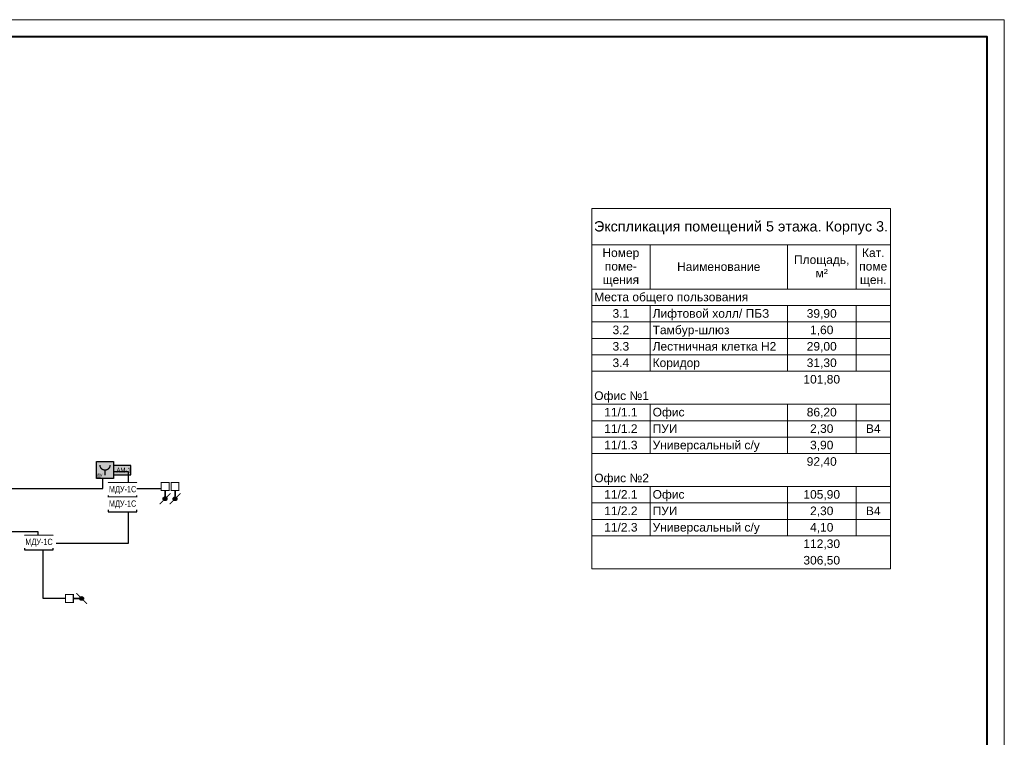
# Model space of a CAD drawing. Header units: millimetres. Extents: x -195178 to 1761886, y 140622 to 301105.
# Tile 28 of 127: x 146016 to 174691, y 245401 to 266305. Entities that reach past the tile are written whole.
import ezdxf
from ezdxf.enums import TextEntityAlignment as Align

# ---------------------------------------------------------------- set-up
doc = ezdxf.new("R2010")
doc.units = ezdxf.units.MM
doc.set_wipeout_variables(frame=1)
for name, color, linetype, lineweight in [('_АПС_Оборудование', 1, 'Continuous', 30), ('A-010-M_LINE-T', 7, 'Continuous', 18), ('RC-Извещатели_пожарные', 1, 'Continuous', 30), ('Z-000-P_SCHED', 7, 'Continuous', 20), ('ОС', 5, 'Continuous', 25), ('Рамка', 7, 'Continuous', 18), ('СС-011-ПОЖ-СИГНАЛИЗАЦИЯ', 1, 'Continuous', 30), ('УГО АПС и АПЗ$0$_АПС_Оборудование', 1, 'Continuous', 30)]:
    doc.layers.add(name, color=color, linetype=linetype, lineweight=lineweight)
for name, color, linetype in [('EI_HATCH_GALV', 7, 'Continuous'), ('АПС', 5, 'Continuous'), ('ССПС', 5, 'Continuous'), ('формат', 250, 'Continuous')]:
    doc.layers.add(name, color=color, linetype=linetype)
doc.styles.add('1111', font='ARIALN.TTF')
doc.styles.add('Arial', font='arial.ttf', dxfattribs={"width": 0.9, "height": 700})
doc.styles.add('Arial Narrow', font='ARIALN.TTF', dxfattribs={"width": 0.9, "height": 600})
doc.styles.add('Arial_4', font='arial.ttf', dxfattribs={"height": 3})
doc.styles.add('Arial_5', font='arial.ttf', dxfattribs={"height": 2.5})

# ---------------------------------------------------------------- blocks, each defined once
blk = doc.blocks.new('*U29')
at = {"color": 0, "lineweight": 0}
blk.add_lwpolyline([(-594, 0), (0, 0), (0, 420), (-594, 420)], close=True, dxfattribs=at)
at = {"lineweight": 40}
blk.add_lwpolyline([(-574, 5), (-5, 5), (-5, 415), (-574, 415)], close=True, dxfattribs=at)
at = {"style": 'Arial', "width": 0.9, "flags": 8}
blk.add_attdef('FORMAT', (-36.87, 1.26), '', height=2.8, dxfattribs=at)
blk = doc.blocks.new('озк_выт')
at = {"layer": 'УГО АПС и АПЗ$0$_АПС_Оборудование', "ltscale": 200}
h = blk.add_hatch(color=5, dxfattribs=at)
h.dxf.hatch_style = 1
h.paths.add_polyline_path([(468756, -41333, 1), (468645, -41333, 1)])
at = {"color": 5, "const_width": 29.5}
blk.add_lwpolyline([(468544, -41177), (468661, -41294)], dxfattribs=at)
at = {"layer": 'УГО АПС и АПЗ$0$_АПС_Оборудование', "color": 5, "lineweight": 35, "ltscale": 200}
blk.add_line((468631, -41333), (468458, -41334), dxfattribs=at)
at = {"layer": 'УГО АПС и АПЗ$0$_АПС_Оборудование', "color": 5, "const_width": 29.5}
blk.add_lwpolyline([(468227, -41449), (468458, -41449), (468458, -41218), (468227, -41218)], close=True, dxfattribs=at)
blk.add_lwpolyline([(468740, -41373), (468857, -41490)], dxfattribs=at)
at = {"layer": 'УГО АПС и АПЗ$0$_АПС_Оборудование', "color": 5}
blk.add_circle((468700, -41333), 55.4, dxfattribs=at)
blk = doc.blocks.new('_МДУ')
at = {"color": 1}
blk.add_wipeout([(-350, 175), (350, 175), (350, -175), (-350, -175)], dxfattribs=at)
at = {"layer": 'АПС', "color": 1, "lineweight": 30, "ltscale": 200}
blk.add_lwpolyline([(350, 175), (-350, 175), (-350, -175), (350, -175)], close=True, dxfattribs=at)
at = {"layer": 'АПС', "color": 0, "lineweight": 30, "ltscale": 200, "insert": (3, 0), "char_height": 150, "width": 668.29, "attachment_point": 5, "style": 'Arial Narrow', "bg_fill": 2}
blk.add_mtext('МДУ-1C', dxfattribs=at)
blk = doc.blocks.new('озк_пр')
at = {"layer": 'УГО АПС и АПЗ$0$_АПС_Оборудование', "ltscale": 200}
h = blk.add_hatch(color=1, dxfattribs=at)
h.dxf.hatch_style = 1
h.paths.add_polyline_path([(468761, -41723, 1), (468650, -41723, 1)])
at = {"color": 1, "const_width": 29.5}
blk.add_lwpolyline([(468549, -41567), (468666, -41684)], dxfattribs=at)
at = {"layer": 'УГО АПС и АПЗ$0$_АПС_Оборудование', "color": 1, "lineweight": 35, "ltscale": 200}
blk.add_line((468636, -41723), (468463, -41723), dxfattribs=at)
at = {"layer": 'УГО АПС и АПЗ$0$_АПС_Оборудование', "color": 1, "const_width": 29.5}
blk.add_lwpolyline([(468233, -41839), (468463, -41839), (468463, -41608), (468232, -41608)], close=True, dxfattribs=at)
blk.add_lwpolyline([(468745, -41762), (468862, -41880)], dxfattribs=at)
at = {"layer": 'УГО АПС и АПЗ$0$_АПС_Оборудование', "color": 1}
blk.add_circle((468706, -41723), 55.4, dxfattribs=at)
blk = doc.blocks.new('авфывыа')
at = {"lineweight": 40, "ltscale": 2, "true_color": 0xffffff}
h = blk.add_hatch(color=7, dxfattribs=at)
h.dxf.hatch_style = 1
h.paths.add_polyline_path([(287340, 199933), (287843, 199933), (287843, 200201), (287340, 200201)])
at = {"layer": 'ОС', "color": 1, "lineweight": 30}
blk.add_lwpolyline([(287843, 200201), (287340, 200201), (287340, 199933), (287843, 199933)], close=True, dxfattribs=at)
at = {"layer": 'ССПС', "color": 1, "lineweight": -2, "ltscale": 1000, "style": '1111', "width": 0.8}
blk.add_text('АМ-1', height=151, dxfattribs=at).set_placement((287425, 199988))
blk = doc.blocks.new('УДП')
at = {"color": 30}
blk.add_wipeout([(324223, -148669), (324222, -149169), (323722, -149169), (323723, -148669)], dxfattribs=at).dxf.layer = 'RC-Извещатели_пожарные'
blk.add_wipeout([(323722, -149169), (323723, -148669), (324223, -148669), (324222, -149169)], dxfattribs=at).dxf.layer = 'RC-Извещатели_пожарные'
at = {"layer": 'EI_HATCH_GALV', "lineweight": 30, "true_color": 0xffffff}
h = blk.add_hatch(color=7, dxfattribs=at)
h.dxf.hatch_style = 1
h.paths.add_polyline_path([(324223, -148669), (324222, -149169), (323722, -149169), (323723, -148669)])
at = {"layer": 'RC-Извещатели_пожарные', "color": 30, "ltscale": 30}
blk.add_lwpolyline([(324223, -148669), (324222, -149169), (323722, -149169), (323723, -148669)], close=True, dxfattribs=at)
at = {"layer": 'RC-Извещатели_пожарные', "color": 30, "ltscale": 30, "const_width": 37.5}
blk.add_lwpolyline([(323823, -148769, 1), (324123, -148769, 1)], format="xyb", dxfattribs=at)
blk.add_lwpolyline([(323972, -148919), (323972, -149069)], dxfattribs=at)
at = {"color": 30, "lineweight": 30, "style": 'Arial Narrow', "width": 0.9}
blk.add_text('ДУ', height=100, dxfattribs=at).set_placement((323814, -149078), align=Align.MIDDLE_CENTER)

msp = doc.modelspace()

# ---------------------------------------------------------------- linework, layer by layer
at = {"layer": 'A-010-M_LINE-T'}
for p, q in [((162674, 260804), (162674, 259745)), ((171374, 260804), (162674, 260804)), ((171374, 259745), (171374, 260804)), ((162674, 259745), (162674, 250312)), ((162674, 259745), (171374, 259745)), ((164374, 259745), (164374, 258458)), ((168374, 259745), (168374, 258458)), ((170374, 259745), (170374, 258458)), ((171374, 259745), (171374, 250312)), ((164374, 258458), (162674, 258458)), ((168374, 258458), (164374, 258458)), ((170374, 258458), (168374, 258458)), ((171374, 258458), (170374, 258458)), ((164374, 257979), (162674, 257979)), ((168374, 257979), (164374, 257979)), ((164374, 257979), (164374, 257499)), ((170374, 257979), (168374, 257979)), ((168374, 257979), (168374, 257499)), ((171374, 257979), (170374, 257979)), ((170374, 257979), (170374, 257499)), ((164374, 257499), (162674, 257499)), ((168374, 257499), (164374, 257499)), ((164374, 257499), (164374, 257020)), ((170374, 257499), (168374, 257499)), ((168374, 257499), (168374, 257020)), ((171374, 257499), (170374, 257499)), ((170374, 257499), (170374, 257020)), ((164374, 257020), (162674, 257020)), ((168374, 257020), (164374, 257020)), ((164374, 257020), (164374, 256541)), ((170374, 257020), (168374, 257020)), ((168374, 257020), (168374, 256541)), ((171374, 257020), (170374, 257020)), ((170374, 257020), (170374, 256541)), ((164374, 256541), (162674, 256541)), ((168374, 256541), (164374, 256541)), ((164374, 256541), (164374, 256062)), ((170374, 256541), (168374, 256541)), ((168374, 256541), (168374, 256062)), ((171374, 256541), (170374, 256541)), ((170374, 256541), (170374, 256062)), ((164374, 256062), (162674, 256062)), ((168374, 256062), (164374, 256062)), ((170374, 256062), (168374, 256062)), ((171374, 256062), (170374, 256062)), ((164374, 255103), (162674, 255103)), ((168374, 255103), (164374, 255103)), ((164374, 255103), (164374, 254624)), ((170374, 255103), (168374, 255103)), ((168374, 255103), (168374, 254624)), ((171374, 255103), (170374, 255103)), ((170374, 255103), (170374, 254624)), ((164374, 254624), (162674, 254624)), ((168374, 254624), (164374, 254624)), ((164374, 254624), (164374, 254145)), ((170374, 254624), (168374, 254624)), ((168374, 254624), (168374, 254145)), ((171374, 254624), (170374, 254624)), ((170374, 254624), (170374, 254145)), ((164374, 254145), (162674, 254145)), ((168374, 254145), (164374, 254145)), ((164374, 254145), (164374, 253666)), ((170374, 254145), (168374, 254145)), ((168374, 254145), (168374, 253666)), ((171374, 254145), (170374, 254145)), ((170374, 254145), (170374, 253666)), ((164374, 253666), (162674, 253666)), ((168374, 253666), (164374, 253666)), ((170374, 253666), (168374, 253666)), ((171374, 253666), (170374, 253666)), ((164374, 252708), (162674, 252708)), ((168374, 252708), (164374, 252708)), ((164374, 252708), (164374, 252228)), ((170374, 252708), (168374, 252708)), ((168374, 252708), (168374, 252228)), ((171374, 252708), (170374, 252708)), ((170374, 252708), (170374, 252228)), ((164374, 252228), (162674, 252228)), ((168374, 252228), (164374, 252228)), ((164374, 252228), (164374, 251749)), ((170374, 252228), (168374, 252228)), ((168374, 252228), (168374, 251749)), ((171374, 252228), (170374, 252228)), ((170374, 252228), (170374, 251749)), ((164374, 251749), (162674, 251749)), ((168374, 251749), (164374, 251749)), ((164374, 251749), (164374, 251270)), ((170374, 251749), (168374, 251749)), ((168374, 251749), (168374, 251270)), ((171374, 251749), (170374, 251749)), ((170374, 251749), (170374, 251270)), ((164374, 251270), (162674, 251270)), ((168374, 251270), (164374, 251270)), ((170374, 251270), (168374, 251270)), ((171374, 251270), (170374, 251270)), ((171374, 250312), (162674, 250312))]:
    msp.add_line(p, q, dxfattribs=at)
at = {"layer": 'Рамка'}
msp.add_lwpolyline([(117291, 224805), (174191, 224805), (174191, 265805), (117291, 265805)], close=True, dxfattribs=at)
at = {"layer": 'СС-011-ПОЖ-СИГНАЛИЗАЦИЯ', "color": 1, "lineweight": 30}
msp.add_lwpolyline([(144807, 252650), (148436, 252650), (148436, 253143), (149172, 253143), (149172, 251046), (146551, 251046), (146551, 251387), (137621, 251387)], dxfattribs=at)

# ---------------------------------------------------------------- block references
at = {"color": 6}
msp.add_blockref('авфывыа', (-138590, 53118), dxfattribs=at)
at = {"layer": 'СС-011-ПОЖ-СИГНАЛИЗАЦИЯ', "lineweight": 30, "rotation": 270}
for name, p in [('озк_выт', (191583, 721051)), ('озк_пр', (192263, 721056))]:
    msp.add_blockref(name, p, dxfattribs=at)
at = {"layer": 'СС-011-ПОЖ-СИГНАЛИЗАЦИЯ', "lineweight": 30}
msp.add_blockref('озк_выт', (-320880, 290780), dxfattribs=at)
at = {"layer": 'формат', "xscale": 100, "yscale": 100, "zscale": 100}
msp.add_blockref('*U29', (174691, 224305), dxfattribs=at)

# ---------------------------------------------------------------- texts
at = {"layer": 'Z-000-P_SCHED', "line_spacing_factor": 0.941778}
for s, insert, char_height, width, attachment_point, style in [('Экспликация помещений 5 этажа. Корпус 3.', (167024, 260435), 300, 10224.68, 2, 'Arial_4'), ('Номер\\Pпоме-\\Pщения', (163524, 259640), 250, 1285.52, 2, 'Arial_5'), ('Кат.\\Pпоме\\Pщен.', (170874, 259640), 250, 979.44, 2, 'Arial_5'), ('Наименование', (166374, 259236), 250, 2895.47, 2, 'Arial_5'), ('Площадь,\\Pм\\fArial|b0|i0|c238|p34|;²', (169374, 259438), 250, 1925.21, 2, 'Arial_5'), ('Места общего пользования', (162749, 258352), 250, 5356.32, 1, 'Arial_5'), ('3.1', (163524, 257873), 250, 581.54, 2, 'Arial_5'), ('Лифтовой холл/ ПБЗ', (164449, 257873), 250, 4052.44, 1, 'Arial_5'), ('39,90', (169374, 257873), 250, 1046.78, 2, 'Arial_5'), ('3.2', (163524, 257394), 250, 581.54, 2, 'Arial_5'), ('Тамбур-шлюз', (164449, 257394), 250, 2659.79, 1, 'Arial_5'), ('1,60', (169374, 257394), 250, 814.16, 2, 'Arial_5'), ('3.3', (163524, 256915), 250, 581.54, 2, 'Arial_5'), ('Лестничная клетка Н2', (164449, 256915), 250, 4300.36, 1, 'Arial_5'), ('29,00', (169374, 256915), 250, 1046.78, 2, 'Arial_5'), ('3.4', (163524, 256436), 250, 581.54, 2, 'Arial_5'), ('Коридор', (164449, 256436), 250, 1646.69, 1, 'Arial_5'), ('31,30', (169374, 256436), 250, 1046.78, 2, 'Arial_5'), ('101,80', (169374, 255956), 250, 1279.39, 2, 'Arial_5'), ('Офис №1', (162749, 255477), 250, 1903.79, 1, 'Arial_5'), ('11/1.1', (163524, 254998), 250, 1163.09, 2, 'Arial_5'), ('Офис', (164449, 254998), 250, 1107.99, 1, 'Arial_5'), ('86,20', (169374, 254998), 250, 1046.78, 2, 'Arial_5'), ('11/1.2', (163524, 254519), 250, 1163.09, 2, 'Arial_5'), ('ПУИ', (164449, 254519), 250, 863.13, 1, 'Arial_5'), ('2,30', (169374, 254519), 250, 814.16, 2, 'Arial_5'), ('B4', (170874, 254519), 250, 511.15, 2, 'Arial_5'), ('Универсальный с/у', (164449, 254040), 250, 3712.69, 1, 'Arial_5'), ('11/1.3', (163524, 254040), 250, 1163.09, 2, 'Arial_5'), ('3,90', (169374, 254040), 250, 814.16, 2, 'Arial_5'), ('92,40', (169374, 253561), 250, 1046.78, 2, 'Arial_5'), ('Офис №2', (162749, 253081), 250, 1903.79, 1, 'Arial_5'), ('11/2.1', (163524, 252602), 250, 1163.09, 2, 'Arial_5'), ('Офис', (164449, 252602), 250, 1107.99, 1, 'Arial_5'), ('105,90', (169374, 252602), 250, 1279.39, 2, 'Arial_5'), ('11/2.2', (163524, 252123), 250, 1163.09, 2, 'Arial_5'), ('ПУИ', (164449, 252123), 250, 863.13, 1, 'Arial_5'), ('2,30', (169374, 252123), 250, 814.16, 2, 'Arial_5'), ('B4', (170874, 252123), 250, 511.15, 2, 'Arial_5'), ('11/2.3', (163524, 251644), 250, 1163.09, 2, 'Arial_5'), ('Универсальный с/у', (164449, 251644), 250, 3712.69, 1, 'Arial_5'), ('4,10', (169374, 251644), 250, 814.16, 2, 'Arial_5'), ('112,30', (169374, 251165), 250, 1279.39, 2, 'Arial_5'), ('306,50', (169374, 250685), 250, 1279.39, 2, 'Arial_5')]:
    msp.add_mtext(s, dxfattribs=dict(at, insert=insert, char_height=char_height, width=width, attachment_point=attachment_point, style=style))

# ---------------------------------------------------------------- next in the draw order: block references
at = {"layer": '_АПС_Оборудование', "color": 0, "lineweight": 30, "xscale": 1.2, "yscale": 1.2, "zscale": 1.2}
for p in [(149010, 252604), (146575, 251069)]:
    msp.add_blockref('_МДУ', p, dxfattribs=at)

# ---------------------------------------------------------------- next in the draw order: linework, layer by layer
at = {"layer": 'СС-011-ПОЖ-СИГНАЛИЗАЦИЯ', "color": 30, "lineweight": 30, "ltscale": 100}
for points in [[(149430, 252646), (150134, 252647)], [(147347, 249447), (146697, 249447), (146697, 250859)]]:
    msp.add_lwpolyline(points, dxfattribs=at)

# ---------------------------------------------------------------- next in the draw order: block references
at = {"layer": '_АПС_Оборудование', "color": 0, "lineweight": 30, "xscale": 1.2, "yscale": 1.2, "zscale": 1.2}
msp.add_blockref('_МДУ', (149010, 252184), dxfattribs=at)
at = {"layer": 'СС-011-ПОЖ-СИГНАЛИЗАЦИЯ', "lineweight": 30}
msp.add_blockref('УДП', (-175472, 402105), dxfattribs=at)

doc.saveas('drawing.dxf')
